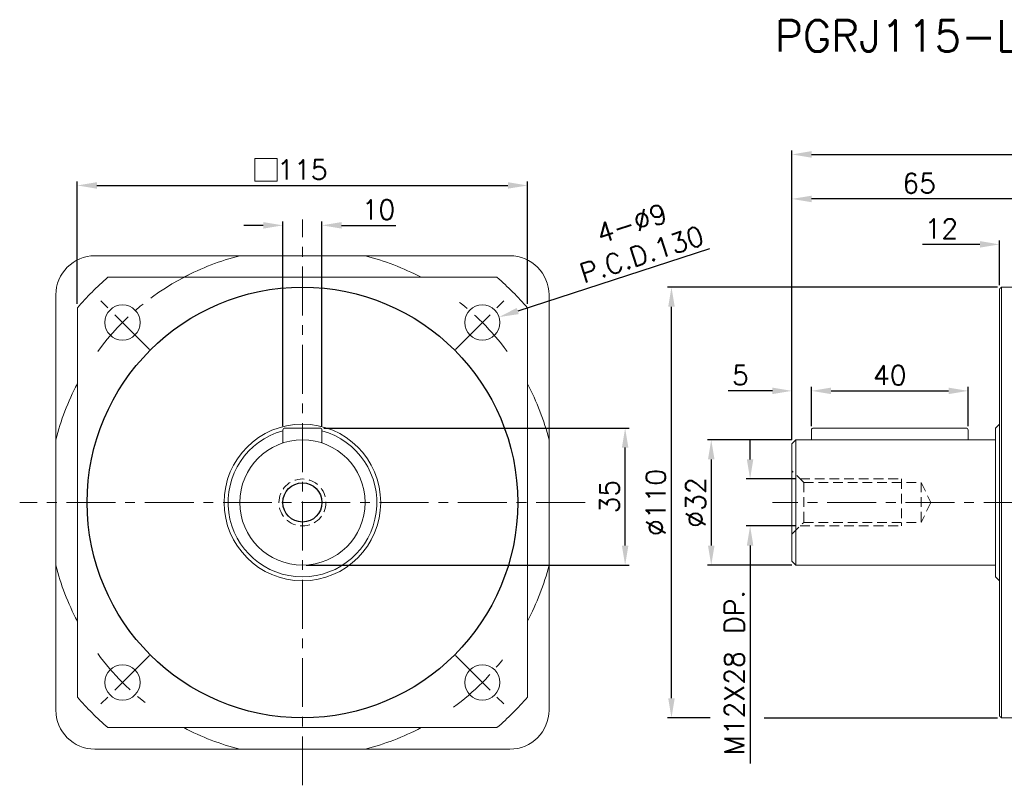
# Model space of a CAD drawing. Extents: x 121 to 713, y 20 to 267.
# Tile 1 of 5: x 121 to 373, y 42 to 237. Entities that reach past the tile are written whole.
import ezdxf

# ---------------------------------------------------------------- set-up
doc = ezdxf.new("R2010")
doc.units = 0
doc.header["$LTSCALE"] = 10
doc.header["$MEASUREMENT"] = 0
doc.header["$PDMODE"] = 3
doc.header["$PDSIZE"] = 6
doc.linetypes.add('CENTER', pattern=[2, 1.25, -0.25, 0.25, -0.25])
doc.linetypes.add('HIDDEN', pattern=[0.375, 0.25, -0.125])
doc.layers.get('0').update_dxf_attribs({"linetype": 'CONTINUOUS'})
doc.layers.get('DEFPOINTS').update_dxf_attribs({"linetype": 'CONTINUOUS'})
for name, color, linetype, lineweight in [('CEN', 1, 'CENTER', 15), ('DIM', 4, 'CONTINUOUS', 15), ('h', 2, 'HIDDEN', 15)]:
    doc.layers.add(name, color=color, linetype=linetype, lineweight=lineweight)
doc.styles.get("Standard").update_dxf_attribs({"font": 'TXT.shx', "bigfont": 'chineset.shx'})
doc.dimstyles.get("Standard").update_dxf_attribs({"dimtxt": 5, "dimasz": 5, "dimexe": 1, "dimexo": 1, "dimgap": 1.5, "dimtad": 1, "dimdsep": 46, "dimtxsty": 'Standard', "dimcen": 0, "dimadec": 1, "dimazin": 2, "dimtfac": 1, "dimtofl": 0, "dimtmove": 0, "dimatfit": 3, "dimfxl": 1, "dimtolj": 1, "dimtzin": 0, "dimarcsym": 0})

# ---------------------------------------------------------------- blocks, each defined once
blk = doc.blocks.new('*D1')
at = {"layer": 'DEFPOINTS', "color": 0, "transparency": 16777216}
for p in [(318.63, 191.51), (383.63, 170.99), (318.63, 128.99)]:
    blk.add_point(p, dxfattribs=at)
at = {"layer": 'DIM', "color": 0, "lineweight": -2, "transparency": 16777216}
for p, q in [((318.63, 129.99), (318.63, 192.51)), ((378.63, 191.51), (323.63, 191.51)), ((383.63, 171.99), (383.63, 192.51))]:
    blk.add_line(p, q, dxfattribs=at)
at = {"layer": 'DIM', "color": 0, "transparency": 16777216}
for points in [[(323.63, 192.34), (323.63, 190.67), (318.63, 191.51)], [(378.63, 192.34), (378.63, 190.67), (383.63, 191.51)]]:
    blk.add_solid(points, dxfattribs=at)
at = {"layer": 'DIM', "color": 0, "transparency": 16777216, "insert": (351.13, 195.51), "char_height": 5, "attachment_point": 5}
blk.add_mtext('\\A1;65', dxfattribs=at)
blk = doc.blocks.new('_Dot')
at = {"color": 0, "linetype": 'ByBlock', "lineweight": -2}
blk.add_line((-0.5, 0), (-1, 0), dxfattribs=at)
at = {"color": 0, "linetype": 'ByBlock', "const_width": 0.5}
blk.add_lwpolyline([(-0.25, 0, 1), (0.25, 0, 1)], format="xyb", close=True, dxfattribs=at)
blk = doc.blocks.new('*D2')
at = {"layer": 'DEFPOINTS', "color": 0, "transparency": 16777216}
for p in [(371.63, 179.9), (383.63, 170.99), (371.63, 168.49)]:
    blk.add_point(p, dxfattribs=at)
at = {"layer": 'DIM', "color": 0, "lineweight": -2, "transparency": 16777216}
for p, q in [((366.63, 179.9), (351.96, 179.9)), ((371.63, 169.49), (371.63, 180.9)), ((383.63, 171.99), (383.63, 180.9)), ((388.63, 179.9), (393.63, 179.9))]:
    blk.add_line(p, q, dxfattribs=at)
at = {"layer": 'DIM', "color": 0, "transparency": 16777216}
blk.add_solid([(366.63, 180.74), (366.63, 179.07), (371.63, 179.9)], dxfattribs=at)
at = {"layer": 'DIM', "color": 0, "lineweight": -2, "transparency": 16777216, "xscale": 5, "yscale": 5, "zscale": 5, "rotation": 180}
blk.add_blockref('_Dot', (383.63, 179.9), dxfattribs=at)
at = {"layer": 'DIM', "color": 0, "transparency": 16777216, "insert": (356.8, 183.9), "char_height": 5, "attachment_point": 5}
blk.add_mtext('\\A1;12', dxfattribs=at)
blk = doc.blocks.new('*D5')
at = {"layer": 'DEFPOINTS', "color": 0, "transparency": 16777216}
for p in [(535.13, 202.87), (535.13, 176.99), (318.63, 128.99)]:
    blk.add_point(p, dxfattribs=at)
at = {"layer": 'DIM', "color": 0, "lineweight": -2, "transparency": 16777216}
for p, q in [((318.63, 129.99), (318.63, 203.87)), ((535.13, 177.99), (535.13, 203.87)), ((323.63, 202.87), (530.13, 202.87))]:
    blk.add_line(p, q, dxfattribs=at)
at = {"layer": 'DIM', "color": 0, "transparency": 16777216}
for points in [[(323.63, 203.71), (323.63, 202.04), (318.63, 202.87)], [(530.13, 203.71), (530.13, 202.04), (535.13, 202.87)]]:
    blk.add_solid(points, dxfattribs=at)
at = {"layer": 'DIM', "color": 0, "transparency": 16777216, "insert": (426.88, 206.87), "char_height": 5, "attachment_point": 5}
blk.add_mtext('\\A1;216.5', dxfattribs=at)
blk = doc.blocks.new('*D6')
at = {"layer": 'DEFPOINTS', "color": 0, "transparency": 16777216}
for p in [(323.63, 142.49), (323.63, 132.49), (318.63, 128.99)]:
    blk.add_point(p, dxfattribs=at)
at = {"layer": 'DIM', "color": 0, "lineweight": -2, "transparency": 16777216}
for p, q in [((318.63, 129.99), (318.63, 143.49)), ((323.63, 133.49), (323.63, 143.49)), ((313.63, 142.49), (302.3, 142.49)), ((328.63, 142.49), (333.63, 142.49))]:
    blk.add_line(p, q, dxfattribs=at)
at = {"layer": 'DIM', "color": 0, "transparency": 16777216}
for points in [[(313.63, 143.32), (313.63, 141.66), (318.63, 142.49)], [(328.63, 143.32), (328.63, 141.66), (323.63, 142.49)]]:
    blk.add_solid(points, dxfattribs=at)
at = {"layer": 'DIM', "color": 0, "transparency": 16777216, "insert": (305.46, 146.49), "char_height": 5, "attachment_point": 5}
blk.add_mtext('\\A1;5', dxfattribs=at)
blk = doc.blocks.new('*D7')
at = {"layer": 'DEFPOINTS', "color": 0, "transparency": 16777216}
for p in [(363.63, 142.49), (323.63, 132.49), (363.63, 132.49)]:
    blk.add_point(p, dxfattribs=at)
at = {"layer": 'DIM', "color": 0, "lineweight": -2, "transparency": 16777216}
for p, q in [((323.63, 133.49), (323.63, 143.49)), ((363.63, 133.49), (363.63, 143.49)), ((328.63, 142.49), (358.63, 142.49))]:
    blk.add_line(p, q, dxfattribs=at)
at = {"layer": 'DIM', "color": 0, "transparency": 16777216}
for points in [[(328.63, 143.32), (328.63, 141.66), (323.63, 142.49)], [(358.63, 143.32), (358.63, 141.66), (363.63, 142.49)]]:
    blk.add_solid(points, dxfattribs=at)
at = {"layer": 'DIM', "color": 0, "transparency": 16777216, "insert": (343.63, 146.49), "char_height": 5, "attachment_point": 5}
blk.add_mtext('\\A1;40', dxfattribs=at)
blk = doc.blocks.new('*D12')
at = {"layer": 'DEFPOINTS', "color": 0, "transparency": 16777216}
for p in [(319.63, 129.99), (298.02, 97.99), (319.63, 97.99)]:
    blk.add_point(p, dxfattribs=at)
at = {"layer": 'DIM', "color": 0, "lineweight": -2, "transparency": 16777216}
for p, q in [((318.63, 129.99), (297.02, 129.99)), ((298.02, 124.99), (298.02, 102.99)), ((318.63, 97.99), (297.02, 97.99))]:
    blk.add_line(p, q, dxfattribs=at)
at = {"layer": 'DIM', "color": 0, "transparency": 16777216}
for points in [[(297.19, 124.99), (298.85, 124.99), (298.02, 129.99)], [(297.19, 102.99), (298.85, 102.99), (298.02, 97.99)]]:
    blk.add_solid(points, dxfattribs=at)
at = {"layer": 'DIM', "color": 0, "transparency": 16777216, "insert": (294.02, 113.99), "char_height": 5, "attachment_point": 5, "rotation": 90}
blk.add_mtext('\\A1;%%C32', dxfattribs=at)
blk = doc.blocks.new('*D13')
at = {"layer": 'DEFPOINTS', "color": 0, "transparency": 16777216}
for p in [(320.73, 119.99), (307.94, 107.99), (320.73, 107.99)]:
    blk.add_point(p, dxfattribs=at)
at = {"layer": 'DIM', "color": 0, "lineweight": -2, "transparency": 16777216}
for p, q in [((307.94, 124.99), (307.94, 129.99)), ((319.73, 119.99), (306.94, 119.99)), ((319.73, 107.99), (306.94, 107.99)), ((307.94, 102.99), (307.94, 47.36))]:
    blk.add_line(p, q, dxfattribs=at)
at = {"layer": 'DIM', "color": 0, "transparency": 16777216}
for points in [[(307.11, 124.99), (308.77, 124.99), (307.94, 119.99)], [(307.11, 102.99), (308.77, 102.99), (307.94, 107.99)]]:
    blk.add_solid(points, dxfattribs=at)
at = {"layer": 'DIM', "color": 0, "transparency": 16777216, "insert": (303.94, 70.53), "char_height": 5, "attachment_point": 5, "rotation": 90}
blk.add_mtext('\\A1;M12X28 DP.', dxfattribs=at)
blk = doc.blocks.new('*D16')
at = {"layer": 'DEFPOINTS', "color": 0, "transparency": 16777216}
for p in [(198.58, 184.76), (188.58, 132.49), (198.58, 132.49)]:
    blk.add_point(p, dxfattribs=at)
at = {"layer": 'DIM', "color": 0, "lineweight": -2, "transparency": 16777216}
for p, q in [((183.58, 184.76), (178.58, 184.76)), ((188.58, 133.49), (188.58, 185.76)), ((198.58, 133.49), (198.58, 185.76)), ((203.58, 184.76), (217.42, 184.76))]:
    blk.add_line(p, q, dxfattribs=at)
at = {"layer": 'DIM', "color": 0, "transparency": 16777216}
for points in [[(183.58, 185.59), (183.58, 183.93), (188.58, 184.76)], [(203.58, 185.59), (203.58, 183.93), (198.58, 184.76)]]:
    blk.add_solid(points, dxfattribs=at)
at = {"layer": 'DIM', "color": 0, "transparency": 16777216, "insert": (213, 188.76), "char_height": 5, "attachment_point": 5}
blk.add_mtext('\\A1;10', dxfattribs=at)
blk = doc.blocks.new('*D17')
at = {"layer": 'DEFPOINTS', "color": 0, "transparency": 16777216}
for p in [(198.08, 132.99), (276.02, 132.99), (193.58, 97.99)]:
    blk.add_point(p, dxfattribs=at)
at = {"layer": 'DIM', "color": 0, "lineweight": -2, "transparency": 16777216}
for p, q in [((199.08, 132.99), (277.02, 132.99)), ((276.02, 102.99), (276.02, 127.99)), ((194.58, 97.99), (277.02, 97.99))]:
    blk.add_line(p, q, dxfattribs=at)
at = {"layer": 'DIM', "color": 0, "transparency": 16777216}
for points in [[(275.19, 127.99), (276.85, 127.99), (276.02, 132.99)], [(275.19, 102.99), (276.85, 102.99), (276.02, 97.99)]]:
    blk.add_solid(points, dxfattribs=at)
at = {"layer": 'DIM', "color": 0, "transparency": 16777216, "insert": (272.02, 115.49), "char_height": 5, "attachment_point": 5, "rotation": 90}
blk.add_mtext('\\A1;35', dxfattribs=at)
blk = doc.blocks.new('*D18')
at = {"layer": 'DEFPOINTS', "color": 0, "transparency": 16777216}
for p in [(243.83, 161.34), (235.26, 158.56)]:
    blk.add_point(p, dxfattribs=at)
at = {"layer": 'DIM', "color": 0, "lineweight": -2, "transparency": 16777216}
blk.add_line((297.59, 178.76), (248.58, 162.88), dxfattribs=at)
at = {"layer": 'DIM', "color": 0, "transparency": 16777216}
blk.add_solid([(248.32, 163.67), (248.84, 162.09), (243.83, 161.34)], dxfattribs=at)
at = {"layer": 'DIM', "color": 0, "transparency": 16777216, "insert": (278.98, 181.31), "char_height": 5, "attachment_point": 5, "rotation": 17.9568}
blk.add_mtext('\\A1;4-∅9\\PP.C.D.130', dxfattribs=at)
blk = doc.blocks.new('*D19')
at = {"layer": 'DEFPOINTS', "color": 0, "transparency": 16777216}
for p in [(251.08, 194.95), (136.08, 163.68), (251.08, 163.68)]:
    blk.add_point(p, dxfattribs=at)
at = {"layer": 'DIM', "color": 0, "lineweight": -2, "transparency": 16777216}
for p, q in [((136.08, 164.68), (136.08, 195.95)), ((141.08, 194.95), (246.08, 194.95)), ((251.08, 164.68), (251.08, 195.95))]:
    blk.add_line(p, q, dxfattribs=at)
at = {"layer": 'DIM', "color": 0, "transparency": 16777216}
for points in [[(141.08, 195.78), (141.08, 194.12), (136.08, 194.95)], [(246.08, 195.78), (246.08, 194.12), (251.08, 194.95)]]:
    blk.add_solid(points, dxfattribs=at)
at = {"layer": 'DIM', "color": 0, "transparency": 16777216, "insert": (193.58, 198.95), "char_height": 5, "attachment_point": 5}
blk.add_mtext('\\A1;115', dxfattribs=at)
blk = doc.blocks.new('*D21')
at = {"layer": 'DEFPOINTS', "color": 0, "transparency": 16777216}
for p in [(287.86, 168.99), (372.13, 168.99), (298.78, 58.99)]:
    blk.add_point(p, dxfattribs=at)
at = {"layer": 'DIM', "color": 0, "lineweight": -2, "transparency": 16777216}
for p, q in [((371.13, 168.99), (286.86, 168.99)), ((287.86, 63.99), (287.86, 163.99)), ((297.78, 58.99), (286.86, 58.99))]:
    blk.add_line(p, q, dxfattribs=at)
at = {"layer": 'DIM', "color": 0, "transparency": 16777216}
for points in [[(287.03, 163.99), (288.69, 163.99), (287.86, 168.99)], [(287.03, 63.99), (288.69, 63.99), (287.86, 58.99)]]:
    blk.add_solid(points, dxfattribs=at)
at = {"layer": 'DIM', "color": 0, "transparency": 16777216, "insert": (283.86, 113.99), "char_height": 5, "attachment_point": 5, "rotation": 90}
blk.add_mtext('\\A1;%%C110', dxfattribs=at)

msp = doc.modelspace()

# ---------------------------------------------------------------- linework, layer by layer
at = {"color": 7, "linetype": 'Continuous', "lineweight": 15}
for p, q in [((246.583, 176.988), (140.583, 176.988)), ((143.886, 171.488), (243.279, 171.488)), ((372.13, 168.988), (372.13, 113.988)), ((130.583, 166.988), (130.583, 60.988)), ((256.583, 60.988), (256.583, 166.988)), ((371.63, 113.988), (371.63, 168.488)), ((136.083, 64.291), (136.083, 163.684)), ((251.083, 163.684), (251.083, 64.291)), ((188.583, 132.488), (188.583, 129.186)), ((189.083, 132.988), (198.083, 132.988)), ((198.583, 132.488), (198.583, 129.186)), ((324.13, 132.988), (328.63, 132.988)), ((328.63, 132.988), (358.63, 132.988)), ((358.63, 132.988), (363.13, 132.988)), ((370.63, 94.988), (370.63, 132.988)), ((318.63, 98.988), (318.63, 128.988)), ((319.63, 97.988), (319.63, 129.988)), ((319.63, 129.988), (370.63, 129.988)), ((371.63, 59.488), (371.63, 113.988)), ((372.13, 113.988), (372.13, 58.988)), ((243.279, 56.488), (143.886, 56.488)), ((140.583, 50.988), (246.583, 50.988))]:
    msp.add_line(p, q, dxfattribs=at)
at = {"color": 4}
msp.add_line((311.525, 58.988), (371.13, 58.988), dxfattribs=at)
for radius in [55, 5]:
    msp.add_circle((193.583, 113.988), radius)
at = {"color": 7, "linetype": 'Continuous', "lineweight": 15}
for centre, radius in [((147.621, 159.95), 4.5), ((239.545, 159.95), 4.5), ((193.583, 113.988), 20), ((193.583, 113.988), 16), ((147.621, 68.026), 4.5), ((239.545, 68.026), 4.5)]:
    msp.add_circle(centre, radius, dxfattribs=at)
for centre, radius, start, end in [((140.583, 166.988), 10, 90, 180), ((193.583, 113.988), 65, 104.25003, 117.79577), ((193.583, 113.988), 65, 62.20423, 75.74997), ((246.583, 166.988), 10, 0, 90), ((193.583, 113.988), 76, 130.83647, 139.16353), ((193.583, 113.988), 76, 40.83647, 49.16353), ((193.583, 113.988), 65, 152.20423, 165.74997), ((193.583, 113.988), 65, 14.25003, 27.79577), ((193.583, 113.988), 19, 105.25752, 270), ((189.083, 132.488), 0.5, 90, 180), ((193.583, 113.988), 19, 270, 74.74248), ((198.083, 132.488), 0.5, 0, 90), ((324.13, 132.488), 0.5, 90, 180), ((363.13, 132.488), 0.5, 0, 90), ((193.583, 113.988), 65, 194.25003, 207.79577), ((193.583, 113.988), 65, 332.20423, 345.74997), ((193.583, 113.988), 76, 220.83647, 229.16353), ((193.583, 113.988), 76, 310.83647, 319.16353), ((140.583, 60.988), 10, 180, 270), ((246.583, 60.988), 10, 270, 0), ((193.583, 113.988), 65, 242.20423, 255.74997), ((193.583, 113.988), 65, 284.25003, 297.79577)]:
    msp.add_arc(centre, radius, start, end, dxfattribs=at)
for points in [[(372.13, 168.988), (371.63, 168.488)], [(383.63, 168.988), (372.13, 168.988)], [(371.63, 133.988), (370.63, 132.988)], [(323.63, 132.488), (323.63, 129.988)], [(363.63, 129.988), (363.63, 132.488)], [(319.63, 129.988), (318.63, 128.988)], [(318.63, 98.988), (319.63, 97.988)], [(319.63, 97.988), (370.63, 97.988)], [(370.63, 94.988), (371.63, 93.988)], [(371.63, 59.488), (372.13, 58.988)], [(372.13, 58.988), (383.63, 58.988)]]:
    msp.add_open_spline(points, degree=1, dxfattribs=at)
msp.add_open_spline([(256.583, 166.988), (256.583, 165.338), (256.583, 162.038), (256.583, 156.683), (256.583, 150.919), (256.583, 144.667), (256.583, 138.214), (256.583, 133.269), (256.583, 130.5), (256.583, 129.988)], degree=3, knots=[0, 0, 0, 0, 0.1427503, 0.285617, 0.4533723, 0.621099, 0.7912382, 0.9613185, 1, 1, 1, 1], dxfattribs=at)
at = {"layer": 'CEN'}
for p, q in [((193.583, 41.763), (193.583, 186.212)), ((154.496, 153.074), (140.745, 166.825)), ((232.669, 153.074), (246.42, 166.825)), ((265.807, 113.988), (121.358, 113.988)), ((540.13, 113.988), (313.63, 113.988)), ((154.496, 74.901), (140.745, 61.15)), ((232.669, 74.901), (246.42, 61.15))]:
    msp.add_line(p, q, dxfattribs=at)
for start, end in [(115.57798, 143.57909), (36.42091, 53.57909), (216.42091, 233.57909), (306.42091, 323.57909)]:
    msp.add_arc((193.583, 113.988), 65, start, end, dxfattribs=at)
at = {"layer": 'DIM'}
msp.add_lwpolyline([(181.411, 196.075), (187.111, 196.075), (187.111, 201.805), (181.411, 201.805)], close=True, dxfattribs=at)
at = {"layer": 'h'}
for p, q in [((321.63, 119.088), (318.63, 122.088)), ((320.73, 119.988), (346.63, 119.988)), ((321.63, 119.088), (321.63, 108.888)), ((321.63, 119.088), (351.63, 119.088)), ((346.63, 119.988), (346.63, 107.988)), ((351.63, 119.088), (351.63, 108.888)), ((351.63, 119.088), (354.128, 113.988)), ((354.128, 113.988), (351.63, 108.888)), ((318.63, 105.888), (321.63, 108.888)), ((321.63, 108.888), (351.63, 108.888)), ((320.73, 107.988), (346.63, 107.988))]:
    msp.add_line(p, q, dxfattribs=at)
msp.add_circle((193.583, 113.988), 6, dxfattribs=at)

# ---------------------------------------------------------------- texts
msp.add_text('PGRJ115-L2  PROFILE DIMENSION', height=8).set_placement((314.221, 229.137))

# ---------------------------------------------------------------- dimensions: what is measured, and where the dimension line sits
at = {"layer": 'DIM'}
for base, p1, p2, picture, middle in [((535.13, 202.872), (318.63, 128.988), (535.13, 176.988), '*D5', (426.88, 206.872)), ((251.083, 194.951), (136.083, 163.684), (251.083, 163.684), '*D19', (193.583, 198.951)), ((318.63, 191.505), (383.63, 170.988), (318.63, 128.988), '*D1', (351.13, 195.505)), ((363.63, 142.489), (323.63, 132.488), (363.63, 132.488), '*D7', (343.63, 146.489))]:
    dim = msp.add_linear_dim(base=base, p1=p1, p2=p2, dimstyle='Standard', dxfattribs=at)
    dim.commit()
    dim.dimension.update_dxf_attribs({"geometry": picture, "text_midpoint": middle})
for base, p1, p2, picture, middle in [((198.583, 184.759), (188.583, 132.488), (198.583, 132.488), '*D16', (212.999, 184.759)), ((323.63, 142.489), (318.63, 128.988), (323.63, 132.488), '*D6', (305.464, 142.489))]:
    dim = msp.add_linear_dim(base=base, p1=p1, p2=p2, dimstyle='Standard', dxfattribs=at)
    dim.commit()
    dim.dimension.update_dxf_attribs({"geometry": picture, "text_midpoint": middle, "dimtype": 160})
dim = msp.add_diameter_dim_2p(p1=(235.264, 158.562), p2=(243.825, 161.337), text='4-<>\\PP.C.D.130', dimstyle='Standard', dxfattribs=at)
dim.commit()
dim.dimension.update_dxf_attribs({"geometry": '*D18', "text_midpoint": (281.497, 173.546), "dimtype": 163})
dim = msp.add_linear_dim(base=(371.63, 179.902), p1=(383.63, 170.988), p2=(371.63, 168.488), dimstyle='Standard', override={"dimblk1": 'Dot', "dimsah": 1}, dxfattribs=at)
dim.commit()
dim.dimension.update_dxf_attribs({"geometry": '*D2', "text_midpoint": (356.797, 179.902), "dimtype": 160})
for base, p1, p2, picture, middle in [((287.862, 168.988), (298.781, 58.988), (372.13, 168.988), '*D21', (283.862, 113.988)), ((298.02, 97.988), (319.63, 129.988), (319.63, 97.988), '*D12', (294.02, 113.988))]:
    dim = msp.add_linear_dim(base=base, p1=p1, p2=p2, angle=90, text='%%C<>', dimstyle='Standard', dxfattribs=at)
    dim.commit()
    dim.dimension.update_dxf_attribs({"geometry": picture, "text_midpoint": middle})
dim = msp.add_linear_dim(base=(276.02, 132.988), p1=(193.583, 97.988), p2=(198.083, 132.988), angle=90, dimstyle='Standard', dxfattribs=at)
dim.commit()
dim.dimension.update_dxf_attribs({"geometry": '*D17', "text_midpoint": (272.02, 115.488)})
dim = msp.add_linear_dim(base=(307.94, 107.988), p1=(320.73, 119.988), p2=(320.73, 107.988), angle=90, text='M<>X28 DP.', dimstyle='Standard', dxfattribs=at)
dim.commit()
dim.dimension.update_dxf_attribs({"geometry": '*D13', "text_midpoint": (307.94, 70.527), "dimtype": 160})

doc.saveas('drawing.dxf')
